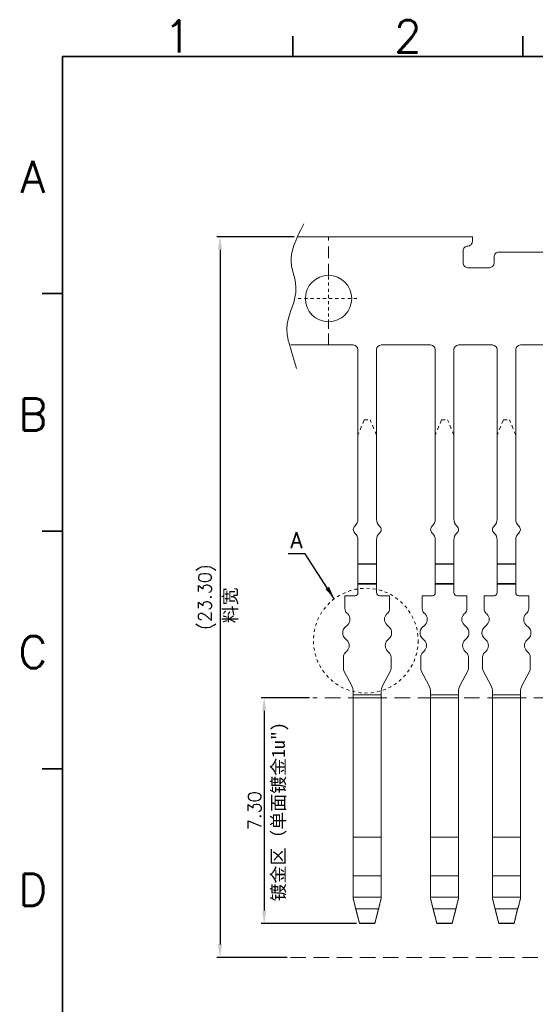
# Model space of a CAD drawing. Header units: millimetres. Extents: x -1657 to 8845, y -11980 to 3013.
# Tile 219 of 256: x 420 to 436, y 2291 to 2323. Entities that reach past the tile are written whole.
import ezdxf
from ezdxf.enums import TextEntityAlignment as Align

# ---------------------------------------------------------------- set-up
doc = ezdxf.new("R2010")
doc.units = ezdxf.units.MM
doc.linetypes.add('CENTER', pattern=[2, 1.25, -0.25, 0.25, -0.25])
doc.linetypes.add('DASHED2', pattern=[0.375, 0.25, -0.125])
doc.layers.add('51', color=6, linetype='CENTER')
doc.layers.add('lay', color=96, linetype='Continuous')
doc.layers.add('FMT', color=7, linetype='Continuous', lineweight=35)
doc.layers.add('标注', color=3, linetype='Continuous', lineweight=9)
doc.styles.add('english', font='romans.shx', dxfattribs={"width": 0.75, "height": 2.5})
doc.styles.add('ROMANS', font='ROMANS.SHX')
doc.dimstyles.get("Standard").update_dxf_attribs({"dimtxt": 0.18, "dimasz": 0.18, "dimexe": 0.18, "dimexo": 0.0625, "dimgap": 0.09, "dimtad": 1, "dimrnd": 0.0005, "dimzin": 1, "dimdsep": 46, "dimtxsty": 'Standard', "dimcen": 0.09, "dimadec": 0, "dimazin": 2, "dimtfac": 1, "dimtmove": 0, "dimatfit": 3, "dimfxl": 0, "dimtolj": 1, "dimtzin": 0, "dimarcsym": 0})
doc.dimstyles.new('STANDARD$0', dxfattribs={"dimscale": 0.166667, "dimtxt": 2.5, "dimasz": 1.8, "dimexe": 0.5, "dimexo": 0.5, "dimgap": 1, "dimtad": 0, "dimzin": 0, "dimdsep": 46, "dimtxsty": 'ROMANS', "dimcen": 0, "dimclrd": 256, "dimclre": 256, "dimclrt": 4, "dimadec": 0, "dimazin": 0, "dimtfac": 0.7, "dimtofl": 0, "dimtmove": 0, "dimatfit": 3, "dimfxl": 0, "dimtolj": 1, "dimtzin": 0, "dimarcsym": 0})

# ---------------------------------------------------------------- blocks, each defined once
blk = doc.blocks.new('*D262')
at = {"color": 0, "linetype": 'Continuous', "lineweight": -2, "ltscale": 5}
for p, q in [((429.182, 2300.915), (427.613, 2300.915)), ((427.713, 2300.495), (427.713, 2294.035)), ((430.694, 2293.615), (427.613, 2293.615))]:
    blk.add_line(p, q, dxfattribs=at)
at = {"color": 0, "linetype": 'Continuous', "ltscale": 5}
for points in [[(427.643, 2300.495), (427.783, 2300.495), (427.713, 2300.915)], [(427.643, 2294.035), (427.783, 2294.035), (427.713, 2293.615)]]:
    blk.add_solid(points, dxfattribs=at)
at = {"layer": 'Defpoints', "color": 0, "linetype": 'Continuous', "ltscale": 5}
for p in [(429.282, 2300.915), (427.713, 2293.615), (430.794, 2293.615)]:
    blk.add_point(p, dxfattribs=at)
at = {"color": 0, "linetype": 'Continuous', "lineweight": 9, "ltscale": 5, "insert": (427.403, 2297.265), "char_height": 0.42, "attachment_point": 5, "rotation": 90, "style": 'ROMANS'}
blk.add_mtext('\\A1;7.30', dxfattribs=at)
blk = doc.blocks.new('*D220')
at = {"color": 0, "linetype": 'Continuous', "lineweight": -2, "ltscale": 5}
for p, q in [((428.687, 2315.823), (426.185, 2315.823)), ((426.285, 2315.403), (426.285, 2292.943)), ((428.46, 2292.523), (426.185, 2292.523))]:
    blk.add_line(p, q, dxfattribs=at)
at = {"color": 0, "linetype": 'Continuous', "ltscale": 5}
for points in [[(426.215, 2315.403), (426.355, 2315.403), (426.285, 2315.823)], [(426.215, 2292.943), (426.355, 2292.943), (426.285, 2292.523)]]:
    blk.add_solid(points, dxfattribs=at)
at = {"layer": 'Defpoints', "color": 0, "linetype": 'Continuous', "ltscale": 5}
for p in [(428.787, 2315.823), (426.285, 2292.523), (428.56, 2292.523)]:
    blk.add_point(p, dxfattribs=at)
at = {"color": 0, "linetype": 'Continuous', "lineweight": 9, "ltscale": 5, "insert": (425.865, 2304.173), "char_height": 0.42, "attachment_point": 5, "rotation": 90, "style": 'ROMANS'}
blk.add_mtext('\\A1;(23.30)', dxfattribs=at)

msp = doc.modelspace()

# ---------------------------------------------------------------- linework, layer by layer
at = {"color": 7, "linetype": 'Continuous', "lineweight": 15}
for p, q in [((428.7809, 2315.8231), (434.4439, 2315.8231)), ((430.5939, 2312.3231), (428.5717, 2312.3231)), ((430.7439, 2312.1731), (430.7439, 2306.6905)), ((431.3439, 2312.1731), (431.3439, 2306.6905)), ((431.4939, 2312.3231), (433.0939, 2312.3231)), ((433.2439, 2312.1731), (433.2439, 2306.6905)), ((433.8439, 2312.1731), (433.8439, 2306.6905)), ((433.9939, 2312.3231), (435.0939, 2312.3231)), ((435.2439, 2312.1731), (435.2439, 2306.6905)), ((435.8439, 2312.1731), (435.8439, 2306.6905)), ((437.5939, 2312.3231), (435.9939, 2312.3231)), ((430.7439, 2306.0197), (430.7439, 2304.3151)), ((431.3439, 2306.0197), (431.3439, 2304.3151)), ((433.2439, 2306.0197), (433.2439, 2304.3151)), ((433.8439, 2306.0197), (433.8439, 2304.3151)), ((435.2439, 2306.0197), (435.2439, 2304.3151)), ((435.8439, 2306.0197), (435.8439, 2304.3151)), ((430.3239, 2304.2151), (430.6439, 2304.2151)), ((430.3239, 2304.2151), (430.6439, 2304.2151)), ((430.3239, 2303.798), (430.3239, 2304.2151)), ((431.7639, 2304.2151), (431.4439, 2304.2151)), ((431.7639, 2304.2151), (431.4439, 2304.2151)), ((431.7639, 2303.798), (431.7639, 2304.2151)), ((432.8239, 2303.798), (432.8239, 2304.2151)), ((432.8239, 2304.2151), (433.1439, 2304.2151)), ((432.8239, 2304.2151), (433.1439, 2304.2151)), ((434.2639, 2304.2151), (433.9439, 2304.2151)), ((434.2639, 2304.2151), (433.9439, 2304.2151)), ((434.2639, 2303.798), (434.2639, 2304.2151)), ((434.8239, 2303.798), (434.8239, 2304.2151)), ((434.8239, 2304.2151), (435.1439, 2304.2151)), ((434.8239, 2304.2151), (435.1439, 2304.2151)), ((436.2639, 2304.2151), (435.9439, 2304.2151)), ((436.2639, 2304.2151), (435.9439, 2304.2151)), ((436.2639, 2303.798), (436.2639, 2304.2151)), ((430.4121, 2303.6269), (430.3825, 2303.6565)), ((431.6757, 2303.6269), (431.7053, 2303.6565)), ((432.9121, 2303.6269), (432.8825, 2303.6565)), ((434.1757, 2303.6269), (434.2053, 2303.6565)), ((434.9121, 2303.6269), (434.8825, 2303.6565)), ((436.1757, 2303.6269), (436.2053, 2303.6565)), ((430.3125, 2303.1737), (430.4121, 2303.2733)), ((431.7753, 2303.1737), (431.6757, 2303.2733)), ((432.8125, 2303.1737), (432.9121, 2303.2733)), ((434.2753, 2303.1737), (434.1757, 2303.2733)), ((434.8125, 2303.1737), (434.9121, 2303.2733)), ((436.2753, 2303.1737), (436.1757, 2303.2733)), ((430.2539, 2302.998), (430.2539, 2303.0323)), ((430.3871, 2302.7819), (430.3125, 2302.8565)), ((431.7007, 2302.7819), (431.7753, 2302.8565)), ((431.8339, 2302.998), (431.8339, 2303.0323)), ((432.7539, 2302.998), (432.7539, 2303.0323)), ((432.8871, 2302.7819), (432.8125, 2302.8565)), ((434.2007, 2302.7819), (434.2753, 2302.8565)), ((434.3339, 2302.998), (434.3339, 2303.0323)), ((434.7539, 2302.998), (434.7539, 2303.0323)), ((434.8871, 2302.7819), (434.8125, 2302.8565)), ((436.2007, 2302.7819), (436.2753, 2302.8565)), ((436.3339, 2302.998), (436.3339, 2303.0323)), ((430.2739, 2301.8651), (430.2739, 2302.2323)), ((430.3325, 2302.3737), (430.3871, 2302.4283)), ((431.7553, 2302.3737), (431.7007, 2302.4283)), ((431.8139, 2301.8651), (431.8139, 2302.2323)), ((432.7739, 2301.8651), (432.7739, 2302.2323)), ((432.8325, 2302.3737), (432.8871, 2302.4283)), ((434.2553, 2302.3737), (434.2007, 2302.4283)), ((434.3139, 2301.8651), (434.3139, 2302.2323)), ((434.7739, 2301.8651), (434.7739, 2302.2323)), ((434.8325, 2302.3737), (434.8871, 2302.4283)), ((436.2553, 2302.3737), (436.2007, 2302.4283)), ((436.3139, 2301.8651), (436.3139, 2302.2323)), ((430.5351, 2301.3254), (430.2974, 2301.771)), ((431.5527, 2301.3254), (431.7904, 2301.771)), ((433.0351, 2301.3254), (432.7974, 2301.771)), ((434.0527, 2301.3254), (434.2904, 2301.771)), ((435.0351, 2301.3254), (434.7974, 2301.771)), ((436.0527, 2301.3254), (436.2904, 2301.771)), ((430.5939, 2301.0155), (430.5939, 2301.0901)), ((430.5939, 2300.9095), (430.5939, 2301.0155)), ((431.4939, 2301.0155), (430.5939, 2301.0155)), ((430.5939, 2296.4066), (430.5939, 2300.9095)), ((431.4939, 2300.9095), (430.5939, 2300.9095)), ((431.4939, 2301.0155), (431.4939, 2301.0901)), ((431.4939, 2300.9095), (431.4939, 2301.0155)), ((431.4939, 2296.4066), (431.4939, 2300.9095)), ((433.0939, 2301.0155), (433.0939, 2301.0901)), ((433.9939, 2301.0155), (433.0939, 2301.0155)), ((433.0939, 2300.9095), (433.0939, 2301.0155)), ((433.9939, 2300.9095), (433.0939, 2300.9095)), ((433.0939, 2296.4066), (433.0939, 2300.9095)), ((433.9939, 2301.0155), (433.9939, 2301.0901)), ((433.9939, 2300.9095), (433.9939, 2301.0155)), ((433.9939, 2296.4066), (433.9939, 2300.9095)), ((435.0939, 2301.0155), (435.0939, 2301.0901)), ((435.9939, 2301.0155), (435.0939, 2301.0155)), ((435.0939, 2300.9095), (435.0939, 2301.0155)), ((435.9939, 2300.9095), (435.0939, 2300.9095)), ((435.0939, 2296.4066), (435.0939, 2300.9095)), ((435.9939, 2301.0155), (435.9939, 2301.0901)), ((435.9939, 2300.9095), (435.9939, 2301.0155)), ((435.9939, 2296.4066), (435.9939, 2300.9095)), ((430.5939, 2295.1637), (430.5939, 2296.4066)), ((431.4939, 2296.4066), (430.5939, 2296.4066)), ((431.4939, 2295.1637), (431.4939, 2296.4066)), ((433.9939, 2296.4066), (433.0939, 2296.4066)), ((433.0939, 2295.1637), (433.0939, 2296.4066)), ((433.9939, 2295.1637), (433.9939, 2296.4066)), ((435.9939, 2296.4066), (435.0939, 2296.4066)), ((435.0939, 2295.1637), (435.0939, 2296.4066)), ((435.9939, 2295.1637), (435.9939, 2296.4066)), ((430.5939, 2294.4677), (430.5939, 2295.1637)), ((431.4939, 2295.1637), (430.5939, 2295.1637)), ((431.4939, 2294.4677), (431.4939, 2295.1637)), ((433.9939, 2295.1637), (433.0939, 2295.1637)), ((433.0939, 2294.4677), (433.0939, 2295.1637)), ((433.9939, 2294.4677), (433.9939, 2295.1637)), ((435.9939, 2295.1637), (435.0939, 2295.1637)), ((435.0939, 2294.4677), (435.0939, 2295.1637)), ((435.9939, 2294.4677), (435.9939, 2295.1637)), ((430.5939, 2294.4333), (430.5939, 2294.4677)), ((431.4939, 2294.4677), (430.5939, 2294.4677)), ((430.5939, 2294.418), (430.5939, 2294.4333)), ((431.4939, 2294.4333), (431.4939, 2294.4677)), ((431.4939, 2294.4333), (431.4939, 2294.418)), ((433.9939, 2294.4677), (433.0939, 2294.4677)), ((433.0939, 2294.4333), (433.0939, 2294.4677)), ((433.0939, 2294.418), (433.0939, 2294.4333)), ((433.9939, 2294.4333), (433.9939, 2294.4677)), ((433.9939, 2294.4333), (433.9939, 2294.418)), ((435.9939, 2294.4677), (435.0939, 2294.4677)), ((435.0939, 2294.4333), (435.0939, 2294.4677)), ((435.0939, 2294.418), (435.0939, 2294.4333)), ((435.9939, 2294.4333), (435.9939, 2294.4677)), ((435.9939, 2294.4333), (435.9939, 2294.418)), ((430.6792, 2294.0863), (430.7939, 2293.6282)), ((431.4065, 2294.0863), (430.6792, 2294.0863)), ((430.7939, 2293.6151), (430.6792, 2294.0732)), ((431.2889, 2293.6282), (431.4065, 2294.0863)), ((431.4065, 2294.0732), (431.2889, 2293.6151)), ((433.9065, 2294.0863), (433.1792, 2294.0863)), ((433.1792, 2294.0863), (433.2939, 2293.6282)), ((433.2939, 2293.6151), (433.1792, 2294.0732)), ((433.7889, 2293.6282), (433.9065, 2294.0863)), ((433.9065, 2294.0732), (433.7889, 2293.6151)), ((435.9065, 2294.0863), (435.1792, 2294.0863)), ((435.1792, 2294.0863), (435.2939, 2293.6282)), ((435.2939, 2293.6151), (435.1792, 2294.0732)), ((435.7889, 2293.6282), (435.9065, 2294.0863)), ((435.9065, 2294.0732), (435.7889, 2293.6151)), ((431.2889, 2293.6282), (430.7939, 2293.6282)), ((430.7939, 2293.6282), (430.7939, 2293.6151)), ((431.2889, 2293.6151), (430.7939, 2293.6151)), ((431.2889, 2293.6151), (431.2889, 2293.6282)), ((433.2939, 2293.6282), (433.2939, 2293.6151)), ((433.7889, 2293.6282), (433.2939, 2293.6282)), ((433.7889, 2293.6151), (433.2939, 2293.6151)), ((433.7889, 2293.6151), (433.7889, 2293.6282)), ((435.2939, 2293.6282), (435.2939, 2293.6151)), ((435.7889, 2293.6282), (435.2939, 2293.6282)), ((435.7889, 2293.6151), (435.2939, 2293.6151)), ((435.7889, 2293.6151), (435.7889, 2293.6282))]:
    msp.add_line(p, q, dxfattribs=at)
msp.add_lwpolyline([(434.4439, 2315.8231), (434.4439, 2315.7231), (434.4439, 2315.6731, -0.4142136), (434.2939, 2315.5231, 0.4142136), (434.1439, 2315.3731), (434.1439, 2315.3231), (434.1439, 2314.9731, 0.4142136), (434.2939, 2314.8231), (434.9939, 2314.8231, 0.4142136), (435.1439, 2314.9731), (435.1439, 2315.1731, -0.4142136), (435.2939, 2315.3231), (443.6439, 2315.3231)], format="xyb", dxfattribs=at)
msp.add_circle((429.7939, 2313.8231), 0.75, dxfattribs=at)
for centre, radius, start, end in [((430.5939, 2312.1731), 0.15, 360, 90), ((431.4939, 2312.1731), 0.15, 90, 180), ((433.0939, 2312.1731), 0.15, 360, 90), ((433.9939, 2312.1731), 0.15, 90, 180), ((435.0939, 2312.1731), 0.15, 360, 90), ((435.9939, 2312.1731), 0.15, 90, 180), ((430.4439, 2306.6905), 0.3, 311.81031, 0), ((431.6439, 2306.6905), 0.3, 180, 228.18969), ((432.9439, 2306.6905), 0.3, 311.81031, 0), ((434.1439, 2306.6905), 0.3, 180, 228.18969), ((434.9439, 2306.6905), 0.3, 311.81031, 0), ((436.1439, 2306.6905), 0.3, 180, 228.18969), ((430.7439, 2306.3551), 0.15, 131.81031, 228.18969), ((431.3439, 2306.3551), 0.15, 311.81031, 48.18969), ((433.2439, 2306.3551), 0.15, 131.81031, 228.18969), ((433.8439, 2306.3551), 0.15, 311.81031, 48.18969), ((435.2439, 2306.3551), 0.15, 131.81031, 228.18969), ((435.8439, 2306.3551), 0.15, 311.81031, 48.18969), ((430.4439, 2306.0197), 0.3, 0, 48.18969), ((431.6439, 2306.0197), 0.3, 131.81031, 180), ((432.9439, 2306.0197), 0.3, 0, 48.18969), ((434.1439, 2306.0197), 0.3, 131.81031, 180), ((434.9439, 2306.0197), 0.3, 0, 48.18969), ((436.1439, 2306.0197), 0.3, 131.81031, 180), ((430.6439, 2304.3151), 0.1, 270, 0), ((430.6439, 2304.3151), 0.1, 270, 0), ((431.4439, 2304.3151), 0.1, 180, 270), ((431.4439, 2304.3151), 0.1, 180, 270), ((433.1439, 2304.3151), 0.1, 270, 0), ((433.1439, 2304.3151), 0.1, 270, 0), ((433.9439, 2304.3151), 0.1, 180, 270), ((433.9439, 2304.3151), 0.1, 180, 270), ((435.1439, 2304.3151), 0.1, 270, 0), ((435.1439, 2304.3151), 0.1, 270, 0), ((435.9439, 2304.3151), 0.1, 180, 270), ((435.9439, 2304.3151), 0.1, 180, 270), ((430.5239, 2303.798), 0.2, 180, 225), ((431.5639, 2303.798), 0.2, 315, 0), ((433.0239, 2303.798), 0.2, 180, 225), ((434.0639, 2303.798), 0.2, 315, 0), ((435.0239, 2303.798), 0.2, 180, 225), ((436.0639, 2303.798), 0.2, 315, 0), ((430.2354, 2303.4501), 0.25, 315, 45), ((431.8525, 2303.4501), 0.25, 135, 225), ((432.7354, 2303.4501), 0.25, 315, 45), ((434.3525, 2303.4501), 0.25, 135, 225), ((434.7354, 2303.4501), 0.25, 315, 45), ((436.3525, 2303.4501), 0.25, 135, 225), ((430.4539, 2303.0323), 0.2, 135, 180), ((431.6339, 2303.0323), 0.2, 0, 45), ((432.9539, 2303.0323), 0.2, 135, 180), ((434.1339, 2303.0323), 0.2, 0, 45), ((434.9539, 2303.0323), 0.2, 135, 180), ((436.1339, 2303.0323), 0.2, 0, 45), ((430.4539, 2302.998), 0.2, 180, 225), ((431.6339, 2302.998), 0.2, 315, 0), ((432.9539, 2302.998), 0.2, 180, 225), ((434.1339, 2302.998), 0.2, 315, 0), ((434.9539, 2302.998), 0.2, 180, 225), ((436.1339, 2302.998), 0.2, 315, 0), ((430.2104, 2302.6051), 0.25, 315, 45), ((431.8775, 2302.6051), 0.25, 135, 225), ((432.7104, 2302.6051), 0.25, 315, 45), ((434.3775, 2302.6051), 0.25, 135, 225), ((434.7104, 2302.6051), 0.25, 315, 45), ((436.3775, 2302.6051), 0.25, 135, 225), ((430.4739, 2302.2323), 0.2, 135, 180), ((431.6139, 2302.2323), 0.2, 0, 45), ((432.9739, 2302.2323), 0.2, 135, 180), ((434.1139, 2302.2323), 0.2, 0, 45), ((434.9739, 2302.2323), 0.2, 135, 180), ((436.1139, 2302.2323), 0.2, 0, 45), ((430.4739, 2301.8651), 0.2, 180, 208.07249), ((431.6139, 2301.8651), 0.2, 331.92751, 0), ((432.9739, 2301.8651), 0.2, 180, 208.07249), ((434.1139, 2301.8651), 0.2, 331.92751, 0), ((434.9739, 2301.8651), 0.2, 180, 208.07249), ((436.1139, 2301.8651), 0.2, 331.92751, 0), ((430.0939, 2301.0901), 0.5, 0, 28.07249), ((431.9939, 2301.0901), 0.5, 151.92751, 180), ((432.5939, 2301.0901), 0.5, 0, 28.07249), ((434.4939, 2301.0901), 0.5, 151.92751, 180), ((434.5939, 2301.0901), 0.5, 0, 28.07249), ((436.4939, 2301.0901), 0.5, 151.92751, 180)]:
    msp.add_arc(centre, radius, start, end, dxfattribs=at)
for centre, major_axis, ratio, start_param, end_param in [((430.6792, 2294.1151), (-0.1373, 0.55), 0.0123162, 0.9507818, 1.6200809), ((430.6792, 2294.1151), (-0.1998, 0.8), 0.0123162, 1.1794059, 1.6200809), ((431.4065, 2294.1151), (0.1408, 0.55), 0.0125867, 4.6632506, 5.3325497), ((431.4065, 2294.1151), (0.2048, 0.8), 0.0125867, 4.6632506, 5.1039255), ((433.1792, 2294.1151), (-0.1373, 0.55), 0.0123162, 0.9507818, 1.6200809), ((433.1792, 2294.1151), (-0.1998, 0.8), 0.0123162, 1.1794059, 1.6200809), ((433.9065, 2294.1151), (0.1408, 0.55), 0.0125867, 4.6632506, 5.3325497), ((433.9065, 2294.1151), (0.2048, 0.8), 0.0125867, 4.6632506, 5.1039255), ((435.1792, 2294.1151), (-0.1373, 0.55), 0.0123162, 0.9507818, 1.6200809), ((435.1792, 2294.1151), (-0.1998, 0.8), 0.0123162, 1.1794059, 1.6200809), ((435.9065, 2294.1151), (0.1408, 0.55), 0.0125867, 4.6632506, 5.3325497), ((435.9065, 2294.1151), (0.2048, 0.8), 0.0125867, 4.6632506, 5.1039255)]:
    msp.add_ellipse(centre, major_axis=major_axis, ratio=ratio, start_param=start_param, end_param=end_param, dxfattribs=at)
at = {"layer": '51', "color": 1, "lineweight": 9, "ltscale": 0.03}
for p, q in [((429.7939, 2312.8421), (429.7939, 2314.8042)), ((428.8128, 2313.8231), (430.775, 2313.8231))]:
    msp.add_line(p, q, dxfattribs=at)
msp.add_circle((430.9979, 2302.7635), 1.6936, dxfattribs=at)
at = {"layer": 'FMT'}
for p, q in [((428.6367, 2321.6549), (428.6367, 2322.3039)), ((436.077, 2321.6549), (436.077, 2322.3039)), ((421.1887, 2275.5752), (421.1887, 2321.6549)), ((422.2271, 2321.6549), (421.1887, 2321.6549)), ((421.1887, 2321.6549), (488.1666, 2321.6549)), ((421.1887, 2320.2837), (421.1887, 2320.9327)), ((421.1887, 2313.9836), (420.5397, 2313.9836)), ((421.1887, 2306.2993), (420.5397, 2306.2993)), ((421.1887, 2298.615), (420.5397, 2298.615))]:
    msp.add_line(p, q, dxfattribs=at)
at = {"layer": 'lay'}
for p, q in [((431.3439, 2305.2331), (430.7439, 2305.2331)), ((433.8439, 2305.2331), (433.2439, 2305.2331)), ((435.8439, 2305.2331), (435.2439, 2305.2331)), ((430.7439, 2304.5951), (431.3439, 2304.5951)), ((431.3439, 2304.5951), (430.7439, 2304.5951)), ((433.2439, 2304.5951), (433.8439, 2304.5951)), ((433.8439, 2304.5951), (433.2439, 2304.5951)), ((433.8439, 2304.5951), (433.2439, 2304.5951)), ((435.2439, 2304.5951), (435.8439, 2304.5951)), ((435.8439, 2304.5951), (435.2439, 2304.5951))]:
    msp.add_line(p, q, dxfattribs=at)
at = {"layer": '标注', "color": 2, "linetype": 'DASHED2', "lineweight": 9, "ltscale": 1.5}
for p, q in [((429.7939, 2314.5731), (429.7939, 2315.8231)), ((429.7939, 2312.3231), (429.7939, 2313.0731))]:
    msp.add_line(p, q, dxfattribs=at)
at = {"layer": '标注', "color": 2, "linetype": 'DASHED2', "lineweight": 9, "ltscale": 0.5}
for p, q in [((430.9439, 2309.9027), (430.7439, 2309.4027)), ((430.9439, 2309.9027), (431.1439, 2309.9027)), ((431.3439, 2309.4027), (431.1439, 2309.9027)), ((433.4439, 2309.9027), (433.2439, 2309.4027)), ((433.4439, 2309.9027), (433.6439, 2309.9027)), ((433.8439, 2309.4027), (433.6439, 2309.9027)), ((435.4439, 2309.9027), (435.2439, 2309.4027)), ((435.4439, 2309.9027), (435.6439, 2309.9027)), ((435.8439, 2309.4027), (435.6439, 2309.9027))]:
    msp.add_line(p, q, dxfattribs=at)
at = {"layer": '标注', "color": 2, "linetype": 'DASHED2', "lineweight": 9, "ltscale": 2}
for p, q in [((448.1778, 2300.9151), (429.2818, 2300.9151)), ((428.56, 2292.5231), (447.0448, 2292.5231))]:
    msp.add_line(p, q, dxfattribs=at)
at = {"layer": '标注', "color": 2, "lineweight": 9, "ltscale": 0.5}
msp.add_open_spline([(428.9982, 2316.2437), (428.7057, 2315.6966), (428.4835, 2315.1509), (428.7641, 2314.3359), (428.7539, 2313.7348), (428.348, 2312.9442), (428.4982, 2312.4355), (428.7619, 2311.5606)], degree=3, knots=[0, 0, 0, 0, 1.2319079, 1.8187516, 3.0207576, 4.3677529, 4.4406647, 4.4406647, 4.4406647, 4.4406647], dxfattribs=at)

# ---------------------------------------------------------------- texts
at = {"layer": 'FMT', "style": 'english'}
for s, p in [('1', (424.9166, 2321.7847)), ('2', (432.3569, 2321.7847))]:
    msp.add_text(s, height=1.0384, dxfattribs=at).set_placement(p, align=Align.CENTER)
for s, p in [('A', (420.2351, 2317.7609)), ('B', (420.2351, 2310.0766)), ('C', (420.2351, 2302.3923)), ('D', (420.2351, 2294.708))]:
    msp.add_text(s, height=1.0384, dxfattribs=at).set_placement(p, align=Align.MIDDLE_CENTER)
at = {"layer": '标注', "ltscale": 0.5, "insert": (428.5621, 2306.2656), "char_height": 0.51, "width": 1.06581410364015e-15, "attachment_point": 1}
msp.add_mtext('{\\Fromans.shx|c0;A}', dxfattribs=at)
at = {"layer": '标注', "ltscale": 0.5, "char_height": 0.425, "width": 6.939181, "attachment_point": 1, "rotation": 90}
for s, insert in [('{\\fYouYuan|b0|i0|c134|p49;料宽}', (426.4029, 2303.3249)), ('{\\fSimSun|b0|i0|c134|p54;镀金区（单面镀金1}u")', (427.9569, 2294.3327))]:
    msp.add_mtext(s, dxfattribs=dict(at, insert=insert))

# ---------------------------------------------------------------- dimensions: what is measured, and where the dimension line sits
at = {"color": 3, "linetype": 'Continuous', "lineweight": 9}
dim = msp.add_linear_dim(base=(426.2855, 2292.5231), p1=(428.787, 2315.8231), p2=(428.56, 2292.5231), angle=90, text='(<>)', dimstyle='STANDARD$0', override={"dimscale": 1, "dimtxt": 0.42, "dimasz": 0.42, "dimexe": 0.1, "dimexo": 0.1, "dimgap": 0.1, "dimtad": 1, "dimrnd": 0.0005, "dimzin": 1, "dimcen": 0.09, "dimdle": 1, "dimclrd": 0, "dimclre": 0, "dimclrt": 0, "dimadec": 3, "dimazin": 2, "dimtfac": 1, "dimtofl": 1}, dxfattribs=at)
dim.commit()
dim.dimension.update_dxf_attribs({"geometry": '*D220', "text_midpoint": (425.8655, 2304.1731)})
dim = msp.add_linear_dim(base=(427.7129, 2293.6151), p1=(429.2818, 2300.9151), p2=(430.7939, 2293.6151), angle=90, dimstyle='STANDARD$0', override={"dimscale": 1, "dimtxt": 0.42, "dimasz": 0.42, "dimexe": 0.1, "dimexo": 0.1, "dimgap": 0.1, "dimtad": 1, "dimrnd": 0.0005, "dimzin": 1, "dimcen": 0.09, "dimdle": 1, "dimclrd": 0, "dimclre": 0, "dimclrt": 0, "dimadec": 3, "dimazin": 2, "dimtfac": 1, "dimtofl": 1}, dxfattribs=at)
dim.commit()
dim.dimension.update_dxf_attribs({"geometry": '*D262', "text_midpoint": (427.4029, 2297.2651)})

# ---------------------------------------------------------------- leaders
msp.add_leader([(429.9789, 2304.1162), (429.0411, 2305.5717), (428.4926, 2305.5717)], dimstyle='Standard', override={"dimtxt": 0.42, "dimasz": 0.42, "dimexe": 0.1, "dimexo": 0.1, "dimgap": 0.1, "dimtxsty": 'ROMANS', "dimdle": 1, "dimadec": 3}, dxfattribs=at)

doc.saveas('drawing.dxf')
